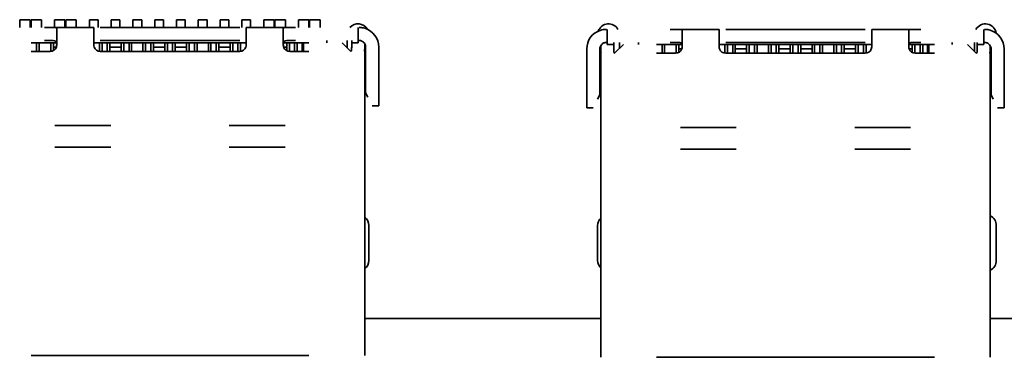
# Model space of a CAD drawing. Header units: millimetres. Extents: x 0 to 210, y 0 to 297.
# Tile 4 of 16: x 102 to 124, y 172 to 180. Entities that reach past the tile are written whole.
import ezdxf

# ---------------------------------------------------------------- set-up
doc = ezdxf.new("R2010")
doc.units = ezdxf.units.MM
doc.header["$LTSCALE"] = 0.75
doc.layers.add('Visible', color=7, linetype='Continuous', lineweight=35)

msp = doc.modelspace()

# ---------------------------------------------------------------- linework, layer by layer
at = {"layer": 'Visible'}
for p, q in [((101.632, 179.632), (101.632, 179.81)), ((101.872, 179.81), (101.632, 179.81)), ((101.872, 179.81), (101.872, 179.632)), ((102.132, 179.81), (101.892, 179.81)), ((101.892, 179.632), (101.892, 179.81)), ((102.132, 179.81), (102.132, 179.632)), ((102.432, 179.81), (102.432, 179.632)), ((102.432, 179.81), (102.672, 179.81)), ((102.672, 179.632), (102.672, 179.81)), ((102.932, 179.81), (102.692, 179.81)), ((102.692, 179.632), (102.692, 179.81)), ((102.932, 179.81), (102.932, 179.632)), ((103.432, 179.81), (103.232, 179.81)), ((103.232, 179.81), (103.232, 179.632)), ((103.432, 179.632), (103.432, 179.81)), ((103.732, 179.632), (103.732, 179.81)), ((103.732, 179.81), (103.932, 179.81)), ((103.932, 179.81), (103.932, 179.632)), ((104.432, 179.81), (104.232, 179.81)), ((104.232, 179.81), (104.232, 179.632)), ((104.432, 179.632), (104.432, 179.81)), ((104.732, 179.81), (104.932, 179.81)), ((104.732, 179.632), (104.732, 179.81)), ((104.932, 179.81), (104.932, 179.632)), ((105.432, 179.81), (105.232, 179.81)), ((105.232, 179.632), (105.232, 179.81)), ((105.432, 179.81), (105.432, 179.632)), ((105.932, 179.81), (105.732, 179.81)), ((105.732, 179.81), (105.732, 179.632)), ((105.932, 179.632), (105.932, 179.81)), ((106.232, 179.81), (106.432, 179.81)), ((106.232, 179.632), (106.232, 179.81)), ((106.432, 179.81), (106.432, 179.632)), ((106.932, 179.81), (106.732, 179.81)), ((106.732, 179.81), (106.732, 179.632)), ((106.932, 179.632), (106.932, 179.81)), ((107.232, 179.632), (107.232, 179.81)), ((107.232, 179.81), (107.472, 179.81)), ((107.472, 179.81), (107.472, 179.632)), ((107.732, 179.81), (107.492, 179.81)), ((107.492, 179.81), (107.492, 179.632)), ((107.732, 179.632), (107.732, 179.81)), ((108.032, 179.632), (108.032, 179.81)), ((108.267, 179.81), (108.032, 179.81)), ((108.267, 179.632), (108.267, 179.81)), ((108.532, 179.81), (108.282, 179.81)), ((108.282, 179.632), (108.282, 179.81)), ((108.532, 179.632), (108.532, 179.81)), ((102.204, 179.632), (102.332, 179.632)), ((102.332, 179.632), (103.332, 179.632)), ((102.482, 179.232), (102.482, 179.606)), ((103.332, 179.632), (103.332, 179.232)), ((103.482, 179.632), (106.682, 179.632)), ((106.832, 179.632), (107.832, 179.632)), ((106.832, 179.232), (106.832, 179.632)), ((107.682, 179.606), (107.682, 179.232)), ((107.961, 179.632), (107.832, 179.632)), ((109.402, 179.332), (109.402, 179.632)), ((115.117, 179.588), (115.117, 179.288)), ((116.559, 179.588), (116.687, 179.588)), ((116.687, 179.588), (117.687, 179.588)), ((116.837, 179.188), (116.837, 179.563)), ((117.687, 179.588), (117.687, 179.188)), ((117.837, 179.588), (121.037, 179.588)), ((121.187, 179.588), (122.187, 179.588)), ((121.187, 179.188), (121.187, 179.588)), ((122.037, 179.563), (122.037, 179.188)), ((122.316, 179.588), (122.187, 179.588)), ((123.757, 179.288), (123.757, 179.588)), ((102.02, 179.282), (101.892, 179.282)), ((102.08, 179.282), (102.02, 179.282)), ((102.02, 179.282), (102.02, 179.082)), ((102.347, 179.282), (102.08, 179.282)), ((102.08, 179.082), (102.08, 179.282)), ((102.332, 179.332), (102.204, 179.332)), ((102.347, 179.282), (102.407, 179.282)), ((102.347, 179.082), (102.347, 179.282)), ((102.477, 179.282), (102.407, 179.282)), ((102.407, 179.282), (102.407, 179.182)), ((103.462, 179.282), (103.332, 179.282)), ((103.522, 179.282), (103.462, 179.282)), ((103.462, 179.083), (103.462, 179.282)), ((106.682, 179.332), (103.482, 179.332)), ((103.642, 179.282), (103.522, 179.282)), ((103.522, 179.082), (103.522, 179.282)), ((103.642, 179.282), (103.702, 179.282)), ((103.642, 179.082), (103.642, 179.282)), ((103.962, 179.282), (103.702, 179.282)), ((103.702, 179.282), (103.702, 179.182)), ((103.962, 179.282), (104.022, 179.282)), ((103.962, 179.182), (103.962, 179.282)), ((104.142, 179.282), (104.022, 179.282)), ((104.022, 179.282), (104.022, 179.082)), ((104.202, 179.282), (104.142, 179.282)), ((104.142, 179.082), (104.142, 179.282)), ((104.462, 179.282), (104.202, 179.282)), ((104.202, 179.082), (104.202, 179.282)), ((104.522, 179.282), (104.462, 179.282)), ((104.462, 179.082), (104.462, 179.282)), ((104.642, 179.282), (104.522, 179.282)), ((104.522, 179.082), (104.522, 179.282)), ((104.642, 179.282), (104.702, 179.282)), ((104.642, 179.082), (104.642, 179.282)), ((104.962, 179.282), (104.702, 179.282)), ((104.702, 179.282), (104.702, 179.182)), ((104.962, 179.282), (105.022, 179.282)), ((104.962, 179.182), (104.962, 179.282)), ((105.142, 179.282), (105.022, 179.282)), ((105.022, 179.282), (105.022, 179.082)), ((105.142, 179.282), (105.202, 179.282)), ((105.142, 179.082), (105.142, 179.282)), ((105.462, 179.282), (105.202, 179.282)), ((105.202, 179.282), (105.202, 179.182)), ((105.462, 179.282), (105.522, 179.282)), ((105.462, 179.182), (105.462, 179.282)), ((105.642, 179.282), (105.522, 179.282)), ((105.522, 179.282), (105.522, 179.082)), ((105.702, 179.282), (105.642, 179.282)), ((105.642, 179.082), (105.642, 179.282)), ((105.962, 179.282), (105.702, 179.282)), ((105.702, 179.082), (105.702, 179.282)), ((106.022, 179.282), (105.962, 179.282)), ((105.962, 179.082), (105.962, 179.282)), ((106.142, 179.282), (106.022, 179.282)), ((106.022, 179.082), (106.022, 179.282)), ((106.142, 179.282), (106.202, 179.282)), ((106.142, 179.082), (106.142, 179.282)), ((106.462, 179.282), (106.202, 179.282)), ((106.202, 179.282), (106.202, 179.182)), ((106.462, 179.282), (106.522, 179.282)), ((106.462, 179.182), (106.462, 179.282)), ((106.642, 179.282), (106.522, 179.282)), ((106.522, 179.282), (106.522, 179.082)), ((106.702, 179.282), (106.642, 179.282)), ((106.642, 179.082), (106.642, 179.282)), ((106.832, 179.282), (106.702, 179.282)), ((106.702, 179.083), (106.702, 179.282)), ((107.762, 179.282), (107.687, 179.282)), ((107.762, 179.282), (107.822, 179.282)), ((107.762, 179.182), (107.762, 179.282)), ((107.942, 179.282), (107.822, 179.282)), ((107.822, 179.282), (107.822, 179.082)), ((107.832, 179.332), (107.961, 179.332)), ((108.002, 179.282), (107.942, 179.282)), ((107.942, 179.082), (107.942, 179.282)), ((108.115, 179.282), (108.002, 179.282)), ((108.002, 179.282), (108.002, 179.082)), ((108.145, 179.282), (108.115, 179.282)), ((108.115, 179.282), (108.115, 179.082)), ((108.272, 179.282), (108.145, 179.282)), ((108.145, 179.082), (108.145, 179.282)), ((108.682, 179.332), (108.682, 179.282)), ((109.232, 179.082), (109.032, 179.282)), ((109.147, 179.332), (109.147, 179.167)), ((109.252, 179.332), (109.252, 179.282)), ((109.252, 179.218), (109.252, 179.282)), ((109.402, 179.282), (109.252, 179.282)), ((109.402, 179.282), (109.402, 179.332)), ((109.552, 179.256), (109.552, 179.132)), ((114.967, 179.088), (114.967, 179.213)), ((115.117, 179.288), (115.117, 179.238)), ((115.267, 179.238), (115.117, 179.238)), ((115.267, 179.238), (115.267, 179.288)), ((115.267, 179.238), (115.267, 179.175)), ((115.487, 179.238), (115.287, 179.038)), ((115.397, 179.148), (115.397, 179.288)), ((115.837, 179.238), (115.837, 179.288)), ((116.375, 179.238), (116.247, 179.238)), ((116.435, 179.238), (116.375, 179.238)), ((116.375, 179.238), (116.375, 179.038)), ((116.702, 179.238), (116.435, 179.238)), ((116.435, 179.038), (116.435, 179.238)), ((116.687, 179.288), (116.559, 179.288)), ((116.702, 179.238), (116.762, 179.238)), ((116.702, 179.039), (116.702, 179.238)), ((116.832, 179.238), (116.762, 179.238)), ((116.762, 179.238), (116.762, 179.138)), ((117.817, 179.238), (117.687, 179.238)), ((117.877, 179.238), (117.817, 179.238)), ((117.817, 179.04), (117.817, 179.238)), ((121.037, 179.288), (117.837, 179.288)), ((117.997, 179.238), (117.877, 179.238)), ((117.877, 179.038), (117.877, 179.238)), ((117.997, 179.238), (118.057, 179.238)), ((117.997, 179.038), (117.997, 179.238)), ((118.317, 179.238), (118.057, 179.238)), ((118.057, 179.238), (118.057, 179.138)), ((118.317, 179.238), (118.377, 179.238)), ((118.317, 179.138), (118.317, 179.238)), ((118.497, 179.238), (118.377, 179.238)), ((118.377, 179.238), (118.377, 179.038)), ((118.557, 179.238), (118.497, 179.238)), ((118.497, 179.038), (118.497, 179.238)), ((118.817, 179.238), (118.557, 179.238)), ((118.557, 179.038), (118.557, 179.238)), ((118.877, 179.238), (118.817, 179.238)), ((118.817, 179.038), (118.817, 179.238)), ((118.997, 179.238), (118.877, 179.238)), ((118.877, 179.038), (118.877, 179.238)), ((118.997, 179.238), (119.057, 179.238)), ((118.997, 179.038), (118.997, 179.238)), ((119.317, 179.238), (119.057, 179.238)), ((119.057, 179.238), (119.057, 179.138)), ((119.317, 179.238), (119.377, 179.238)), ((119.317, 179.138), (119.317, 179.238)), ((119.497, 179.238), (119.377, 179.238)), ((119.377, 179.238), (119.377, 179.038)), ((119.497, 179.238), (119.557, 179.238)), ((119.497, 179.038), (119.497, 179.238)), ((119.817, 179.238), (119.557, 179.238)), ((119.557, 179.238), (119.557, 179.138)), ((119.817, 179.238), (119.877, 179.238)), ((119.817, 179.138), (119.817, 179.238)), ((119.997, 179.238), (119.877, 179.238)), ((119.877, 179.238), (119.877, 179.038)), ((120.057, 179.238), (119.997, 179.238)), ((119.997, 179.038), (119.997, 179.238)), ((120.317, 179.238), (120.057, 179.238)), ((120.057, 179.038), (120.057, 179.238)), ((120.377, 179.238), (120.317, 179.238)), ((120.317, 179.038), (120.317, 179.238)), ((120.497, 179.238), (120.377, 179.238)), ((120.377, 179.038), (120.377, 179.238)), ((120.497, 179.238), (120.557, 179.238)), ((120.497, 179.038), (120.497, 179.238)), ((120.817, 179.238), (120.557, 179.238)), ((120.557, 179.238), (120.557, 179.138)), ((120.817, 179.238), (120.877, 179.238)), ((120.817, 179.138), (120.817, 179.238)), ((120.997, 179.238), (120.877, 179.238)), ((120.877, 179.238), (120.877, 179.038)), ((121.057, 179.238), (120.997, 179.238)), ((120.997, 179.038), (120.997, 179.238)), ((121.187, 179.238), (121.057, 179.238)), ((121.057, 179.04), (121.057, 179.238)), ((122.117, 179.238), (122.042, 179.238)), ((122.117, 179.238), (122.177, 179.238)), ((122.117, 179.138), (122.117, 179.238)), ((122.297, 179.238), (122.177, 179.238)), ((122.177, 179.238), (122.177, 179.039)), ((122.187, 179.288), (122.316, 179.288)), ((122.357, 179.238), (122.297, 179.238)), ((122.297, 179.038), (122.297, 179.238)), ((122.47, 179.238), (122.357, 179.238)), ((122.357, 179.238), (122.357, 179.038)), ((122.5, 179.238), (122.47, 179.238)), ((122.47, 179.238), (122.47, 179.038)), ((122.627, 179.238), (122.5, 179.238)), ((122.5, 179.038), (122.5, 179.238)), ((123.037, 179.288), (123.037, 179.238)), ((123.587, 179.038), (123.387, 179.238)), ((123.547, 179.288), (123.547, 179.078)), ((123.607, 179.288), (123.607, 179.238)), ((123.607, 179.175), (123.607, 179.238)), ((123.757, 179.238), (123.607, 179.238)), ((123.757, 179.238), (123.757, 179.288)), ((123.907, 179.213), (123.907, 179.088)), ((102.332, 179.082), (101.892, 179.082)), ((102.407, 179.182), (102.474, 179.182)), ((102.407, 179.102), (102.407, 179.182)), ((106.682, 179.082), (103.482, 179.082)), ((103.702, 179.182), (103.962, 179.182)), ((103.702, 179.182), (103.702, 179.082)), ((103.962, 179.182), (103.962, 179.082)), ((104.702, 179.182), (104.962, 179.182)), ((104.702, 179.182), (104.702, 179.082)), ((104.962, 179.182), (104.962, 179.082)), ((105.202, 179.182), (105.462, 179.182)), ((105.202, 179.182), (105.202, 179.082)), ((105.462, 179.182), (105.462, 179.082)), ((106.202, 179.182), (106.462, 179.182)), ((106.202, 179.182), (106.202, 179.082)), ((106.462, 179.182), (106.462, 179.082)), ((107.691, 179.182), (107.762, 179.182)), ((107.762, 179.182), (107.762, 179.099)), ((108.272, 179.082), (107.832, 179.082)), ((109.552, 172.102), (109.552, 179.132)), ((109.572, 178.132), (109.572, 179.182)), ((109.872, 179.182), (109.872, 178.032)), ((114.647, 177.988), (114.647, 179.138)), ((114.947, 179.138), (114.947, 178.088)), ((114.967, 179.088), (114.967, 172.058)), ((116.687, 179.038), (116.247, 179.038)), ((116.762, 179.138), (116.829, 179.138)), ((116.762, 179.058), (116.762, 179.138)), ((121.037, 179.038), (117.837, 179.038)), ((118.057, 179.138), (118.317, 179.138)), ((118.057, 179.138), (118.057, 179.038)), ((118.317, 179.138), (118.317, 179.038)), ((119.057, 179.138), (119.317, 179.138)), ((119.057, 179.138), (119.057, 179.038)), ((119.317, 179.138), (119.317, 179.038)), ((119.557, 179.138), (119.817, 179.138)), ((119.557, 179.138), (119.557, 179.038)), ((119.817, 179.138), (119.817, 179.038)), ((120.557, 179.138), (120.817, 179.138)), ((120.557, 179.138), (120.557, 179.038)), ((120.817, 179.138), (120.817, 179.038)), ((122.046, 179.138), (122.117, 179.138)), ((122.117, 179.138), (122.117, 179.056)), ((122.627, 179.038), (122.187, 179.038)), ((123.907, 172.058), (123.907, 179.088)), ((123.927, 178.088), (123.927, 179.138)), ((124.227, 179.138), (124.227, 177.988)), ((109.552, 178.262), (109.572, 178.262)), ((109.572, 178.132), (109.622, 178.032)), ((114.947, 178.088), (114.897, 177.988)), ((114.947, 178.218), (114.967, 178.218)), ((123.907, 178.218), (123.927, 178.218)), ((123.927, 178.088), (123.977, 177.988)), ((109.872, 177.832), (109.872, 178.032)), ((114.647, 177.988), (114.647, 177.788)), ((124.227, 177.788), (124.227, 177.988)), ((109.722, 177.832), (109.872, 177.832)), ((114.647, 177.788), (114.797, 177.788)), ((124.077, 177.788), (124.227, 177.788)), ((102.442, 177.382), (103.723, 177.382)), ((106.442, 177.382), (107.723, 177.382)), ((116.797, 177.338), (118.078, 177.338)), ((120.797, 177.338), (122.078, 177.338)), ((103.723, 176.882), (102.442, 176.882)), ((107.723, 176.882), (106.442, 176.882)), ((118.078, 176.838), (116.797, 176.838)), ((122.078, 176.838), (120.797, 176.838)), ((109.647, 174.283), (109.647, 175.083)), ((114.897, 175.083), (114.897, 174.283)), ((124.047, 174.283), (124.047, 175.083)), ((109.552, 172.949), (114.967, 172.948)), ((123.907, 172.946), (127.723, 172.945)), ((101.892, 172.102), (108.272, 172.102)), ((116.247, 172.058), (122.627, 172.058))]:
    msp.add_line(p, q, dxfattribs=at)
for centre, radius, start, end in [((109.397, 179.463), 0.25, 30.1843, 137.6816), ((115.147, 179.463), 0.25, 29.9896, 160.0802), ((123.797, 179.463), 0.25, 8.5009, 150.01), ((114.817, 178.88), 0.15, 330.0736, 0), ((109.397, 178.263), 0.25, 308.302, 319.5414), ((115.147, 178.263), 0.25, 216.8519, 223.93), ((123.797, 178.263), 0.25, 296.0867, 305.2928), ((109.397, 175.083), 0.25, 0, 51.6979), ((115.147, 175.083), 0.25, 136.0698, 180), ((123.797, 175.083), 0.25, 0, 63.9131), ((109.397, 174.283), 0.25, 308.3022, 0), ((115.147, 174.283), 0.25, 180, 223.9302), ((123.797, 174.283), 0.25, 296.0869, 0)]:
    msp.add_arc(centre, radius, start, end, dxfattribs=at)
at = {"layer": 'Visible', "extrusion": (0, 0, -1)}
for centre, radius, start, end in [((-109.422, 179.182), 0.45, 106.7914, 180), ((-115.097, 179.138), 0.45, 360, 73.2085), ((-123.777, 179.138), 0.45, 106.7914, 180), ((-109.422, 179.182), 0.15, 150.0736, 180), ((-115.097, 179.138), 0.15, 360, 29.9264), ((-123.777, 179.138), 0.15, 150.0736, 180), ((-102.332, 179.232), 0.15, 199.4712, 270), ((-103.482, 179.232), 0.15, 270, 340.5288), ((-106.682, 179.232), 0.15, 199.4712, 270), ((-107.832, 179.232), 0.15, 270, 340.5288), ((-116.687, 179.188), 0.15, 199.4712, 270), ((-117.837, 179.188), 0.15, 270, 340.5288), ((-121.037, 179.188), 0.15, 199.4712, 270), ((-122.187, 179.188), 0.15, 270, 340.5288), ((-109.702, 178.924), 0.15, 330.0736, 360), ((-124.057, 178.88), 0.15, 330.0736, 360)]:
    msp.add_arc(centre, radius, start, end, dxfattribs=at)
at = {"layer": 'Visible'}
for points, knots in [([(102.332, 179.632), (102.351, 179.632), (102.371, 179.632), (102.408, 179.631), (102.425, 179.631), (102.452, 179.628), (102.464, 179.626), (102.479, 179.618), (102.482, 179.612), (102.482, 179.606)], [0, 0, 0, 0, 0.00565452, 0.00565452, 0.01130905, 0.01130905, 0.01709897, 0.01709897, 0.02288888, 0.02288888, 0.02288888, 0.02288888]), ([(107.682, 179.606), (107.682, 179.612), (107.686, 179.618), (107.701, 179.626), (107.713, 179.628), (107.74, 179.631), (107.757, 179.631), (107.793, 179.632), (107.814, 179.632), (107.832, 179.632)], [0.07168019, 0.07168019, 0.07168019, 0.07168019, 0.07747011, 0.07747011, 0.08326003, 0.08326003, 0.08891455, 0.08891455, 0.09456908, 0.09456908, 0.09456908, 0.09456908]), ([(109.422, 179.632), (109.429, 179.632), (109.437, 179.631), (109.46, 179.63), (109.477, 179.629), (109.514, 179.623), (109.534, 179.618), (109.552, 179.612)], [0.05429961, 0.05429961, 0.05429961, 0.05429961, 0.05813697, 0.05813697, 0.06387292, 0.06387292, 0.06960887, 0.06960887, 0.06960887, 0.06960887]), ([(114.967, 179.569), (114.986, 179.575), (115.006, 179.579), (115.043, 179.585), (115.06, 179.587), (115.082, 179.588), (115.091, 179.588), (115.097, 179.588)], [-0.06960887, -0.06960887, -0.06960887, -0.06960887, -0.06387292, -0.06387292, -0.05813697, -0.05813697, -0.05429961, -0.05429961, -0.05429961, -0.05429961]), ([(116.687, 179.588), (116.706, 179.588), (116.726, 179.588), (116.763, 179.588), (116.78, 179.587), (116.807, 179.585), (116.819, 179.582), (116.834, 179.575), (116.837, 179.569), (116.837, 179.563)], [0, 0, 0, 0, 0.00565452, 0.00565452, 0.01130905, 0.01130905, 0.01709897, 0.01709897, 0.02288888, 0.02288888, 0.02288888, 0.02288888]), ([(122.037, 179.563), (122.037, 179.569), (122.041, 179.575), (122.056, 179.582), (122.068, 179.585), (122.095, 179.587), (122.112, 179.588), (122.148, 179.588), (122.169, 179.588), (122.187, 179.588)], [0.07168019, 0.07168019, 0.07168019, 0.07168019, 0.07747011, 0.07747011, 0.08326003, 0.08326003, 0.08891455, 0.08891455, 0.09456908, 0.09456908, 0.09456908, 0.09456908]), ([(123.777, 179.588), (123.784, 179.588), (123.792, 179.588), (123.815, 179.587), (123.832, 179.585), (123.869, 179.579), (123.889, 179.575), (123.907, 179.569)], [0.05429961, 0.05429961, 0.05429961, 0.05429961, 0.05813697, 0.05813697, 0.06387292, 0.06387292, 0.06960887, 0.06960887, 0.06960887, 0.06960887]), ([(102.482, 179.232), (102.482, 179.234), (102.482, 179.237), (102.481, 179.258), (102.48, 179.275), (102.474, 179.295), (102.471, 179.301), (102.462, 179.312), (102.457, 179.316), (102.439, 179.327), (102.42, 179.33), (102.379, 179.332), (102.355, 179.332), (102.332, 179.332)], [0.09748606, 0.09748606, 0.09748606, 0.09748606, 0.09826421, 0.09826421, 0.10395481, 0.10395481, 0.1069298, 0.1069298, 0.10990478, 0.10990478, 0.11666814, 0.11666814, 0.12343149, 0.12343149, 0.12343149, 0.12343149]), ([(102.474, 179.182), (102.475, 179.185), (102.476, 179.188), (102.481, 179.205), (102.482, 179.217), (102.482, 179.23), (102.482, 179.231), (102.482, 179.232)], [0.062822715, 0.062822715, 0.062822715, 0.062822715, 0.063839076, 0.063839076, 0.067504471, 0.067504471, 0.067774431, 0.067774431, 0.067774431, 0.067774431]), ([(107.832, 179.332), (107.81, 179.332), (107.786, 179.332), (107.744, 179.33), (107.726, 179.327), (107.708, 179.316), (107.702, 179.312), (107.694, 179.301), (107.691, 179.295), (107.685, 179.275), (107.684, 179.258), (107.683, 179.237), (107.683, 179.234), (107.683, 179.232)], [0, 0, 0, 0, 0.00676335, 0.00676335, 0.0135267, 0.0135267, 0.01650169, 0.01650169, 0.01947668, 0.01947668, 0.02516727, 0.02516727, 0.02594542, 0.02594542, 0.02594542, 0.02594542]), ([(107.683, 179.232), (107.683, 179.231), (107.683, 179.23), (107.683, 179.217), (107.684, 179.205), (107.689, 179.188), (107.69, 179.185), (107.691, 179.182)], [0.02223153, 0.02223153, 0.02223153, 0.02223153, 0.02250149, 0.02250149, 0.026166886, 0.026166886, 0.027183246, 0.027183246, 0.027183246, 0.027183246]), ([(109.552, 179.256), (109.544, 179.271), (109.533, 179.284), (109.513, 179.301), (109.504, 179.308), (109.485, 179.318), (109.476, 179.322), (109.458, 179.328), (109.449, 179.329), (109.434, 179.331), (109.428, 179.332), (109.422, 179.332)], [0.10652344, 0.10652344, 0.10652344, 0.10652344, 0.11135606, 0.11135606, 0.11452548, 0.11452548, 0.1176949, 0.1176949, 0.12126253, 0.12126253, 0.12432184, 0.12432184, 0.12432184, 0.12432184]), ([(115.097, 179.288), (115.092, 179.288), (115.086, 179.288), (115.071, 179.286), (115.062, 179.284), (115.044, 179.279), (115.034, 179.275), (115.016, 179.265), (115.007, 179.258), (114.987, 179.241), (114.976, 179.228), (114.967, 179.213)], [0.07362625, 0.07362625, 0.07362625, 0.07362625, 0.07668557, 0.07668557, 0.08025319, 0.08025319, 0.08342261, 0.08342261, 0.08659204, 0.08659204, 0.09142465, 0.09142465, 0.09142465, 0.09142465]), ([(116.837, 179.188), (116.837, 179.191), (116.837, 179.193), (116.836, 179.214), (116.835, 179.231), (116.829, 179.251), (116.826, 179.258), (116.817, 179.269), (116.812, 179.273), (116.793, 179.283), (116.775, 179.286), (116.734, 179.289), (116.71, 179.288), (116.687, 179.288)], [0.09748606, 0.09748606, 0.09748606, 0.09748606, 0.09826421, 0.09826421, 0.10395481, 0.10395481, 0.1069298, 0.1069298, 0.10990478, 0.10990478, 0.11666814, 0.11666814, 0.12343149, 0.12343149, 0.12343149, 0.12343149]), ([(122.187, 179.288), (122.165, 179.288), (122.141, 179.289), (122.099, 179.286), (122.081, 179.283), (122.063, 179.273), (122.057, 179.269), (122.049, 179.258), (122.046, 179.251), (122.04, 179.231), (122.038, 179.214), (122.038, 179.193), (122.038, 179.191), (122.038, 179.188)], [0, 0, 0, 0, 0.00676335, 0.00676335, 0.0135267, 0.0135267, 0.01650169, 0.01650169, 0.01947668, 0.01947668, 0.02516727, 0.02516727, 0.02594542, 0.02594542, 0.02594542, 0.02594542]), ([(123.907, 179.213), (123.899, 179.228), (123.888, 179.241), (123.868, 179.258), (123.859, 179.265), (123.84, 179.275), (123.831, 179.279), (123.813, 179.284), (123.804, 179.286), (123.789, 179.288), (123.783, 179.288), (123.777, 179.288)], [0.10652344, 0.10652344, 0.10652344, 0.10652344, 0.11135606, 0.11135606, 0.11452548, 0.11452548, 0.1176949, 0.1176949, 0.12126253, 0.12126253, 0.12432184, 0.12432184, 0.12432184, 0.12432184]), ([(109.232, 179.082), (109.237, 179.082), (109.241, 179.087), (109.248, 179.107), (109.25, 179.122), (109.251, 179.152), (109.252, 179.166), (109.252, 179.182)], [0.09201845, 0.09201845, 0.09201845, 0.09201845, 0.09961936, 0.09961936, 0.10722027, 0.10722027, 0.11228767, 0.11228767, 0.11228767, 0.11228767]), ([(109.551, 179.133), (109.55, 179.118), (109.549, 179.106), (109.544, 179.087), (109.541, 179.082), (109.537, 179.082)], [0.0768271, 0.0768271, 0.0768271, 0.0768271, 0.0834083, 0.0834083, 0.09098105, 0.09098105, 0.09098105, 0.09098105]), ([(114.983, 179.038), (114.979, 179.038), (114.976, 179.043), (114.971, 179.062), (114.97, 179.075), (114.969, 179.09)], [0.03055, 0.03055, 0.03055, 0.03055, 0.03812275, 0.03812275, 0.04470395, 0.04470395, 0.04470395, 0.04470395]), ([(115.268, 179.138), (115.268, 179.123), (115.268, 179.109), (115.27, 179.079), (115.272, 179.064), (115.278, 179.043), (115.283, 179.038), (115.288, 179.038)], [0.01000427, 0.01000427, 0.01000427, 0.01000427, 0.01507167, 0.01507167, 0.02267258, 0.02267258, 0.03027349, 0.03027349, 0.03027349, 0.03027349]), ([(116.829, 179.138), (116.83, 179.142), (116.831, 179.145), (116.836, 179.161), (116.837, 179.174), (116.837, 179.187), (116.837, 179.187), (116.837, 179.188)], [0.062822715, 0.062822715, 0.062822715, 0.062822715, 0.063839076, 0.063839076, 0.067504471, 0.067504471, 0.067774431, 0.067774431, 0.067774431, 0.067774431]), ([(122.038, 179.188), (122.038, 179.187), (122.038, 179.187), (122.038, 179.174), (122.039, 179.161), (122.044, 179.145), (122.045, 179.142), (122.046, 179.138)], [0.02223153, 0.02223153, 0.02223153, 0.02223153, 0.02250149, 0.02250149, 0.026166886, 0.026166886, 0.027183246, 0.027183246, 0.027183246, 0.027183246]), ([(123.587, 179.038), (123.592, 179.038), (123.596, 179.043), (123.603, 179.064), (123.605, 179.079), (123.606, 179.109), (123.607, 179.123), (123.607, 179.138)], [0.09201845, 0.09201845, 0.09201845, 0.09201845, 0.09961936, 0.09961936, 0.10722027, 0.10722027, 0.11228767, 0.11228767, 0.11228767, 0.11228767]), ([(123.906, 179.09), (123.905, 179.075), (123.904, 179.062), (123.899, 179.043), (123.896, 179.038), (123.892, 179.038)], [0.0768271, 0.0768271, 0.0768271, 0.0768271, 0.0834083, 0.0834083, 0.09098105, 0.09098105, 0.09098105, 0.09098105])]:
    msp.add_open_spline(points, degree=3, knots=knots, dxfattribs=at)
for points in [[(102.482, 179.232), (102.482, 179.215), (102.48, 179.198), (102.474, 179.182)], [(103.341, 179.182), (103.335, 179.198), (103.332, 179.215), (103.332, 179.232)], [(106.832, 179.232), (106.832, 179.215), (106.83, 179.198), (106.824, 179.182)], [(107.691, 179.182), (107.685, 179.198), (107.682, 179.215), (107.682, 179.232)], [(109.252, 179.218), (109.252, 179.207), (109.252, 179.195), (109.252, 179.182)], [(115.268, 179.138), (115.268, 179.151), (115.267, 179.164), (115.267, 179.175)], [(116.837, 179.188), (116.837, 179.172), (116.835, 179.155), (116.829, 179.138)], [(117.696, 179.138), (117.69, 179.155), (117.687, 179.172), (117.687, 179.188)], [(121.187, 179.188), (121.187, 179.172), (121.185, 179.155), (121.179, 179.138)], [(122.046, 179.138), (122.04, 179.155), (122.037, 179.172), (122.037, 179.188)], [(123.607, 179.175), (123.607, 179.164), (123.607, 179.151), (123.607, 179.138)]]:
    msp.add_open_spline(points, degree=3, dxfattribs=at)

doc.saveas('drawing.dxf')
